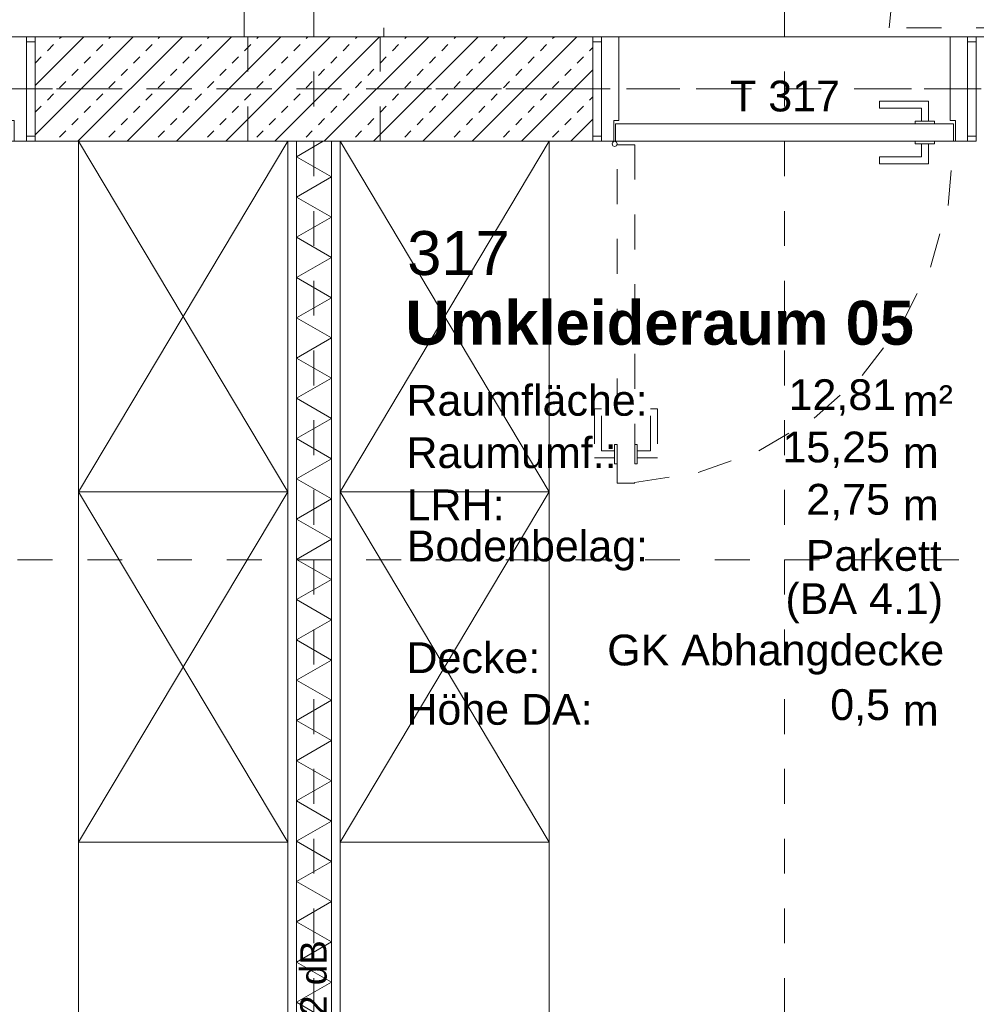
# Model space of a CAD drawing. Header units: metres. Extents: x -45.2 to 14.3, y -31.8 to 10.2.
# Tile 105 of 148: x -3.5 to -0.8, y -10.7 to -7.9. Entities that reach past the tile are written whole.
import ezdxf

# ---------------------------------------------------------------- set-up
doc = ezdxf.new("R2010")
doc.units = ezdxf.units.M
doc.header["$LTSCALE"] = 0.05
for name, pattern in [('Achsen 01', [5.291531, 3.175, -1.058062, 0.352704, -0.705764]), ('gestrichelt - 01', [2, 1, -1]), ('ISO-07 Punktiert', [0.889, 0.127, -0.762]), ('Raster 01', [2, 1, -1]), ('VW-01 Strichlinie kurz', [2, 1, -1])]:
    doc.linetypes.add(name, pattern=pattern)
for name, color, linetype, lineweight in [('013_Beton und Stahlbetonarbeiten-000 Unterzüge', 7, 'ISO-07 Punktiert', 13), ('013_Beton und Stahlbetonarbeiten-340 Innenwände', 7, 'Continuous', 18), ('027_Tischlerarbeiten-340 Innentüren', 7, 'Continuous', 9), ('031_Metallbauarbeiten-340 Innentüren _ Elemente', 7, 'Continuous', 9), ('039_Trockenbauarbeiten-340 Gipskarton', 7, 'Continuous', 9), ('AV1-Akustikvorgaben-Trennwände', 7, 'Continuous', 5), ('AV1-Stempel-Raumstempel', 7, 'Continuous', 9)]:
    doc.layers.add(name, color=color, linetype=linetype, lineweight=lineweight)
for name, color, linetype, lineweight, true_color in [('032_Metallarbeiten-Fenster', 7, 'Continuous', 13, 0x444444), ('039_Trockenbauarbeiten-340 Dämmung', 7, 'Continuous', 9, 0xc0c0c0), ('AV1-Achsen', 1, 'Achsen 01', 18, 0xff0000), ('AV1-Einrichtung', 7, 'Continuous', 9, 0xa6a6a6), ('AV1-Raster', 7, 'Raster 01', 9, 0xa6a6a6)]:
    doc.layers.add(name, color=color, linetype=linetype, lineweight=lineweight, true_color=true_color)
doc.styles.add('Arial', font='arial.ttf')
doc.styles.add('Arial (bold)', font='arialbd.ttf')

msp = doc.modelspace()

# ---------------------------------------------------------------- linework, layer by layer
at = {"layer": '013_Beton und Stahlbetonarbeiten-000 Unterzüge', "color": 7, "linetype": 'Continuous', "lineweight": 9}
msp.add_line((-13.625, -7.95), (-0.125, -7.95), dxfattribs=at)
at = {"layer": '013_Beton und Stahlbetonarbeiten-000 Unterzüge', "linetype": 'VW-01 Strichlinie kurz'}
for points in [[(-2.9, -7.95), (-2.9, -0.125), (-2.5, -0.125), (-2.5, -7.95)], [(-4.6, -8.25), (-4.6, -7.95), (-3.5, -7.95), (-3.5, -8.25)], [(-2.89, -8.25), (-2.89, -7.95), (-2.51, -7.95), (-2.51, -8.25)], [(-1.9, -8.25), (-1.9, -7.95), (-0.8, -7.95), (-0.8, -8.25)]]:
    msp.add_lwpolyline(points, close=True, dxfattribs=at)
at = {"layer": '013_Beton und Stahlbetonarbeiten-340 Innenwände', "color": 251, "linetype": 'Continuous', "lineweight": 13, "true_color": 0x4c4c4c}
for p, q in [((-3.2189, -7.95), (-3.5, -8.2311)), ((-3.3603, -7.95), (-3.5, -8.0897)), ((-3.4295, -7.955), (-3.4245, -7.95)), ((-3.0775, -7.95), (-3.3775, -8.25)), ((-3.288, -7.955), (-3.2831, -7.95)), ((-2.9361, -7.95), (-3.2361, -8.25)), ((-3.1466, -7.955), (-3.1417, -7.95)), ((-2.7946, -7.95), (-3.0946, -8.25)), ((-3.0052, -7.955), (-3.0003, -7.95)), ((-2.6532, -7.95), (-2.9532, -8.25)), ((-2.8638, -7.955), (-2.8588, -7.95)), ((-2.5118, -7.95), (-2.8118, -8.25)), ((-2.7224, -7.955), (-2.7174, -7.95)), ((-2.3704, -7.95), (-2.6704, -8.25)), ((-2.5809, -7.955), (-2.576, -7.95)), ((-2.2289, -7.95), (-2.5289, -8.25)), ((-2.4395, -7.955), (-2.4346, -7.95)), ((-2.0875, -7.95), (-2.3875, -8.25)), ((-2.2981, -7.955), (-2.2931, -7.95)), ((-1.9461, -7.95), (-2.2461, -8.25)), ((-2.1567, -7.955), (-2.1517, -7.95)), ((-2.0153, -7.955), (-2.0103, -7.95)), ((-3.4648, -7.9903), (-3.4471, -7.9726)), ((-3.3234, -7.9903), (-3.3057, -7.9726)), ((-3.182, -7.9903), (-3.1643, -7.9726)), ((-3.0406, -7.9903), (-3.0229, -7.9726)), ((-2.8991, -7.9903), (-2.8815, -7.9726)), ((-2.7577, -7.9903), (-2.74, -7.9726)), ((-2.6163, -7.9903), (-2.5986, -7.9726)), ((-2.4749, -7.9903), (-2.4572, -7.9726)), ((-2.3335, -7.9903), (-2.3158, -7.9726)), ((-2.192, -7.9903), (-2.1744, -7.9726)), ((-2.0506, -7.9903), (-2.0329, -7.9726)), ((-1.9092, -7.9903), (-1.9, -7.9811)), ((-3.5, -8.0255), (-3.4825, -8.008)), ((-3.3588, -8.0257), (-3.3411, -8.008)), ((-3.2173, -8.0257), (-3.1997, -8.008)), ((-3.0759, -8.0257), (-3.0582, -8.008)), ((-2.9345, -8.0257), (-2.9168, -8.008)), ((-2.7931, -8.0257), (-2.7754, -8.008)), ((-2.6517, -8.0257), (-2.634, -8.008)), ((-2.5102, -8.0257), (-2.4926, -8.008)), ((-2.3688, -8.0257), (-2.3511, -8.008)), ((-2.2274, -8.0257), (-2.2097, -8.008)), ((-2.086, -8.0257), (-2.0683, -8.008)), ((-1.9445, -8.0257), (-1.9269, -8.008)), ((-3.3941, -8.061), (-3.3764, -8.0433)), ((-3.2527, -8.061), (-3.235, -8.0433)), ((-3.1113, -8.061), (-3.0936, -8.0433)), ((-2.9698, -8.061), (-2.9522, -8.0433)), ((-2.8284, -8.061), (-2.8107, -8.0433)), ((-2.687, -8.061), (-2.6693, -8.0433)), ((-2.5456, -8.061), (-2.5279, -8.0433)), ((-2.4042, -8.061), (-2.3865, -8.0433)), ((-2.2627, -8.061), (-2.2451, -8.0433)), ((-2.1213, -8.061), (-2.1036, -8.0433)), ((-1.9, -8.0453), (-2.1047, -8.25)), ((-1.9799, -8.061), (-1.9622, -8.0433)), ((-3.4295, -8.0964), (-3.4118, -8.0787)), ((-3.288, -8.0964), (-3.2704, -8.0787)), ((-3.1466, -8.0964), (-3.1289, -8.0787)), ((-3.0052, -8.0964), (-2.9875, -8.0787)), ((-2.8638, -8.0964), (-2.8461, -8.0787)), ((-2.7224, -8.0964), (-2.7047, -8.0787)), ((-2.5809, -8.0964), (-2.5633, -8.0787)), ((-2.4395, -8.0964), (-2.4218, -8.0787)), ((-2.2981, -8.0964), (-2.2804, -8.0787)), ((-2.1567, -8.0964), (-2.139, -8.0787)), ((-2.0153, -8.0964), (-1.9976, -8.0787)), ((-3.4648, -8.1317), (-3.4471, -8.1141)), ((-3.3234, -8.1317), (-3.3057, -8.1141)), ((-3.182, -8.1317), (-3.1643, -8.1141)), ((-3.0406, -8.1317), (-3.0229, -8.1141)), ((-2.8991, -8.1317), (-2.8815, -8.1141)), ((-2.7577, -8.1317), (-2.74, -8.1141)), ((-2.6163, -8.1317), (-2.5986, -8.1141)), ((-2.4749, -8.1317), (-2.4572, -8.1141)), ((-2.3335, -8.1317), (-2.3158, -8.1141)), ((-2.192, -8.1317), (-2.1744, -8.1141)), ((-2.0506, -8.1317), (-2.0329, -8.1141)), ((-1.9092, -8.1317), (-1.9, -8.1225)), ((-3.5, -8.1669), (-3.4825, -8.1494)), ((-3.3588, -8.1671), (-3.3411, -8.1494)), ((-3.2173, -8.1671), (-3.1997, -8.1494)), ((-3.0759, -8.1671), (-3.0582, -8.1494)), ((-2.9345, -8.1671), (-2.9168, -8.1494)), ((-2.7931, -8.1671), (-2.7754, -8.1494)), ((-2.6517, -8.1671), (-2.634, -8.1494)), ((-2.5102, -8.1671), (-2.4926, -8.1494)), ((-2.3688, -8.1671), (-2.3511, -8.1494)), ((-2.2274, -8.1671), (-2.2097, -8.1494)), ((-2.086, -8.1671), (-2.0683, -8.1494)), ((-1.9445, -8.1671), (-1.9269, -8.1494)), ((-3.3941, -8.2024), (-3.3764, -8.1848)), ((-3.2527, -8.2024), (-3.235, -8.1848)), ((-3.1113, -8.2024), (-3.0936, -8.1848)), ((-2.9698, -8.2024), (-2.9522, -8.1848)), ((-2.8284, -8.2024), (-2.8107, -8.1848)), ((-2.687, -8.2024), (-2.6693, -8.1848)), ((-2.5456, -8.2024), (-2.5279, -8.1848)), ((-2.4042, -8.2024), (-2.3865, -8.1848)), ((-2.2627, -8.2024), (-2.2451, -8.1848)), ((-2.1213, -8.2024), (-2.1036, -8.1848)), ((-1.9799, -8.2024), (-1.9622, -8.1848)), ((-1.9, -8.1867), (-1.9633, -8.25)), ((-3.4295, -8.2378), (-3.4118, -8.2201)), ((-3.288, -8.2378), (-3.2704, -8.2201)), ((-3.1466, -8.2378), (-3.1289, -8.2201)), ((-3.0052, -8.2378), (-2.9875, -8.2201)), ((-2.8638, -8.2378), (-2.8461, -8.2201)), ((-2.7224, -8.2378), (-2.7047, -8.2201)), ((-2.5809, -8.2378), (-2.5633, -8.2201)), ((-2.4395, -8.2378), (-2.4218, -8.2201)), ((-2.2981, -8.2378), (-2.2804, -8.2201)), ((-2.1567, -8.2378), (-2.139, -8.2201)), ((-2.0153, -8.2378), (-1.9976, -8.2201))]:
    msp.add_line(p, q, dxfattribs=at)
at = {"layer": '013_Beton und Stahlbetonarbeiten-340 Innenwände'}
msp.add_lwpolyline([(-1.9, -7.95), (-3.5, -7.95), (-3.5, -8.25), (-1.9, -8.25)], close=True, dxfattribs=at)
at = {"layer": '027_Tischlerarbeiten-340 Innentüren'}
for points in [[(-3.56, -8.25), (-3.56, -8.19), (-3.575, -8.19), (-3.575, -7.95), (-3.525, -7.95), (-3.525, -8.25)], [(-1.84, -8.25), (-1.84, -8.19), (-1.825, -8.19), (-1.825, -7.95), (-1.875, -7.95), (-1.875, -8.25)], [(-0.86, -8.25), (-0.86, -8.19), (-0.875, -8.19), (-0.875, -7.95), (-0.825, -7.95), (-0.825, -8.25)], [(-3.5, -7.965), (-3.5, -8.235), (-3.525, -8.235), (-3.525, -7.965)], [(-1.875, -7.965), (-1.875, -8.235), (-1.9, -8.235), (-1.9, -7.965)], [(-0.8, -7.965), (-0.8, -8.235), (-0.825, -8.235), (-0.825, -7.965)], [(-0.9375, -8.1925), (-0.9575, -8.1925), (-0.9575, -8.155), (-1.0775, -8.155), (-1.0775, -8.135), (-0.9375, -8.135)], [(-0.865, -8.2), (-0.865, -8.25), (-1.835, -8.25), (-1.835, -8.2)], [(-0.92, -8.1925), (-0.92, -8.2), (-0.975, -8.2), (-0.975, -8.1925)], [(-1.8375, -8.265), (-1.8428, -8.2628), (-1.845, -8.2575), (-1.8428, -8.2522), (-1.8375, -8.25), (-1.8322, -8.2522), (-1.83, -8.2575), (-1.8322, -8.2628)], [(-0.9375, -8.2575), (-0.9575, -8.2575), (-0.9575, -8.295), (-1.0775, -8.295), (-1.0775, -8.315), (-0.9375, -8.315)], [(-0.92, -8.25), (-0.92, -8.2575), (-0.975, -8.2575), (-0.975, -8.25)]]:
    msp.add_lwpolyline(points, close=True, dxfattribs=at)
at = {"layer": '027_Tischlerarbeiten-340 Innentüren', "color": 253, "linetype": 'gestrichelt - 01', "lineweight": 9, "true_color": 0xa6a6a6}
for points in [[(-1.78, -8.26), (-1.78, -9.23), (-1.83, -9.23), (-1.83, -8.26)], [(-1.8375, -9.1575), (-1.8375, -9.1375), (-1.875, -9.1375), (-1.875, -9.0175), (-1.895, -9.0175), (-1.895, -9.1575)], [(-1.7725, -9.1575), (-1.7725, -9.1375), (-1.735, -9.1375), (-1.735, -9.0175), (-1.715, -9.0175), (-1.715, -9.1575)], [(-1.83, -9.12), (-1.83, -9.175), (-1.8375, -9.175), (-1.8375, -9.12)], [(-1.7725, -9.12), (-1.7725, -9.175), (-1.78, -9.175), (-1.78, -9.12)]]:
    msp.add_lwpolyline(points, close=True, dxfattribs=at)
msp.add_lwpolyline([(-1.7801, -9.2283), (-1.5978, -9.2), (-1.4242, -9.1378), (-1.2654, -9.044), (-1.1272, -8.9218), (-1.0146, -8.7758), (-0.9315, -8.6111), (-0.8811, -8.4337), (-0.865, -8.25)], dxfattribs=at)
at = {"layer": '032_Metallarbeiten-Fenster', "color": 7, "linetype": 'gestrichelt - 01', "lineweight": 18}
msp.add_lwpolyline([(0.1, -7.925), (-1.05, -7.925), (-1.05, -7.925), (-1.0279, -7.7006), (-0.9625, -7.4849), (-0.8562, -7.2861), (-0.7132, -7.1118), (-0.5389, -6.9688), (-0.3401, -6.8625), (-0.1244, -6.7971), (0.1, -6.775)], dxfattribs=at)
at = {"layer": '039_Trockenbauarbeiten-340 Dämmung'}
msp.add_lwpolyline([(-2.65, -13.375), (-2.65, -8.25), (-2.75, -8.25), (-2.75, -13.375)], close=True, dxfattribs=at)
msp.add_lwpolyline([(-2.65, -10.7769), (-2.75, -10.7192), (-2.65, -10.6615), (-2.75, -10.6037), (-2.65, -10.546), (-2.75, -10.4882), (-2.65, -10.4305), (-2.75, -10.3728), (-2.65, -10.315), (-2.75, -10.2573), (-2.65, -10.1996), (-2.75, -10.1418), (-2.65, -10.0841), (-2.75, -10.0264), (-2.65, -9.9686), (-2.75, -9.9109), (-2.65, -9.8532), (-2.75, -9.7954), (-2.65, -9.7377), (-2.75, -9.68), (-2.65, -9.6222), (-2.75, -9.5645), (-2.65, -9.5068), (-2.75, -9.449), (-2.65, -9.3913), (-2.75, -9.3335), (-2.65, -9.2758), (-2.75, -9.2181), (-2.65, -9.1603), (-2.75, -9.1026), (-2.65, -9.0449), (-2.75, -8.9871), (-2.65, -8.9294), (-2.75, -8.8717), (-2.65, -8.8139), (-2.75, -8.7562), (-2.65, -8.6985), (-2.75, -8.6407), (-2.65, -8.583), (-2.75, -8.5253), (-2.65, -8.4675), (-2.75, -8.4098), (-2.65, -8.3521), (-2.75, -8.2943), (-2.6732, -8.25)], dxfattribs=at)
at = {"layer": '039_Trockenbauarbeiten-340 Gipskarton'}
for points in [[(-2.775, -13.375), (-2.775, -8.25), (-2.75, -8.25), (-2.75, -13.375)], [(-2.625, -13.375), (-2.625, -8.25), (-2.65, -8.25), (-2.65, -13.375)]]:
    msp.add_lwpolyline(points, close=True, dxfattribs=at)
at = {"layer": 'AV1-Achsen'}
msp.add_line((-43.35, -8.1), (4.2, -8.1), dxfattribs=at)
at = {"layer": 'AV1-Einrichtung'}
for p, q in [((-3.375, -8.25), (-2.775, -9.2549)), ((-2.775, -8.25), (-3.375, -9.2549)), ((-2.625, -8.25), (-2.025, -9.2549)), ((-2.025, -8.25), (-2.625, -9.2549)), ((-3.375, -9.2549), (-2.775, -10.2598)), ((-2.775, -9.2549), (-3.375, -10.2598)), ((-2.625, -9.2549), (-2.025, -10.2598)), ((-2.025, -9.2549), (-2.625, -10.2598))]:
    msp.add_line(p, q, dxfattribs=at)
for points in [[(-3.375, -9.2549), (-3.375, -8.25), (-2.775, -8.25), (-2.775, -9.2549)], [(-2.625, -9.2549), (-2.625, -8.25), (-2.025, -8.25), (-2.025, -9.2549)], [(-3.375, -10.2598), (-3.375, -9.2549), (-2.775, -9.2549), (-2.775, -10.2598)], [(-2.625, -10.2598), (-2.625, -9.2549), (-2.025, -9.2549), (-2.025, -10.2598)]]:
    msp.add_lwpolyline(points, close=True, dxfattribs=at)
at = {"layer": 'AV1-Einrichtung', "linetype": 'Continuous'}
for points in [[(-3.375, -10.2598), (-2.775, -10.2598), (-2.775, -11.2647), (-3.375, -11.2647)], [(-2.625, -10.2598), (-2.025, -10.2598), (-2.025, -11.2647), (-2.625, -11.2647)]]:
    msp.add_lwpolyline(points, close=True, dxfattribs=at)
at = {"layer": 'AV1-Raster'}
for p, q in [((-2.7, -22.95), (-2.7, 1.35)), ((-1.35, -22.95), (-1.35, 1.35)), ((1.35, -8.1), (-40.5, -8.1)), ((1.35, -9.45), (-40.5, -9.45))]:
    msp.add_line(p, q, dxfattribs=at)
at = {"layer": 'Defpoints', "color": 0, "lineweight": 0}
for p, q in [((-3.5, -7.95), (-3.5, -7.95)), ((-1.9, -7.95), (-1.9, -7.95))]:
    msp.add_line(p, q, dxfattribs=at)

# ---------------------------------------------------------------- texts
at = {"layer": '031_Metallbauarbeiten-340 Innentüren _ Elemente', "insert": (-1.5063, -8.1656), "char_height": 0.08826, "attachment_point": 7, "style": 'Arial'}
msp.add_mtext('T 317', dxfattribs=at)
at = {"layer": 'AV1-Akustikvorgaben-Trennwände', "insert": (-2.6627, -11.0866), "char_height": 0.07565, "attachment_point": 7, "rotation": 90, "style": 'Arial'}
msp.add_mtext('Rw ≥ 52 dB', dxfattribs=at)
at = {"layer": 'AV1-Stempel-Raumstempel', "attachment_point": 7}
for s, insert, char_height, style in [('317', (-2.4324, -8.6353), 0.12609, 'Arial'), ('Umkleideraum 05', (-2.4376, -8.8353), 0.12609, 'Arial (bold)'), ('Raumfläche:', (-2.4347, -9.0383), 0.088263, 'Arial'), ('12,81', (-1.3385, -9.0372), 0.08826, 'Arial'), ('m²', (-1.0107, -9.0379), 0.08826, 'Arial'), ('Raumumf.:', (-2.4347, -9.1883), 0.08826, 'Arial'), ('15,25', (-1.3562, -9.1872), 0.08826, 'Arial'), ('m', (-1.0107, -9.1868), 0.0883, 'Arial'), ('LRH:', (-2.434, -9.3368), 0.08826, 'Arial'), ('2,75', (-1.2876, -9.3372), 0.08826, 'Arial'), ('m', (-1.0107, -9.3368), 0.0883, 'Arial'), ('Bodenbelag:', (-2.434, -9.4813), 0.088263, 'Arial'), ('Parkett', (-1.2894, -9.4831), 0.08826, 'Arial'), ('(BA 4.1)', (-1.3475, -9.6322), 0.08826, 'Arial'), ('Decke:', (-2.4345, -9.7764), 0.08826, 'Arial'), ('GK Abhangdecke', (-1.8587, -9.7797), 0.088263, 'Arial'), ('Höhe DA:', (-2.4349, -9.9245), 0.08826, 'Arial'), ('0,5', (-1.219, -9.9261), 0.08826, 'Arial'), ('m', (-1.0107, -9.9258), 0.0883, 'Arial')]:
    msp.add_mtext(s, dxfattribs=dict(at, insert=insert, char_height=char_height, style=style))

doc.saveas('drawing.dxf')
